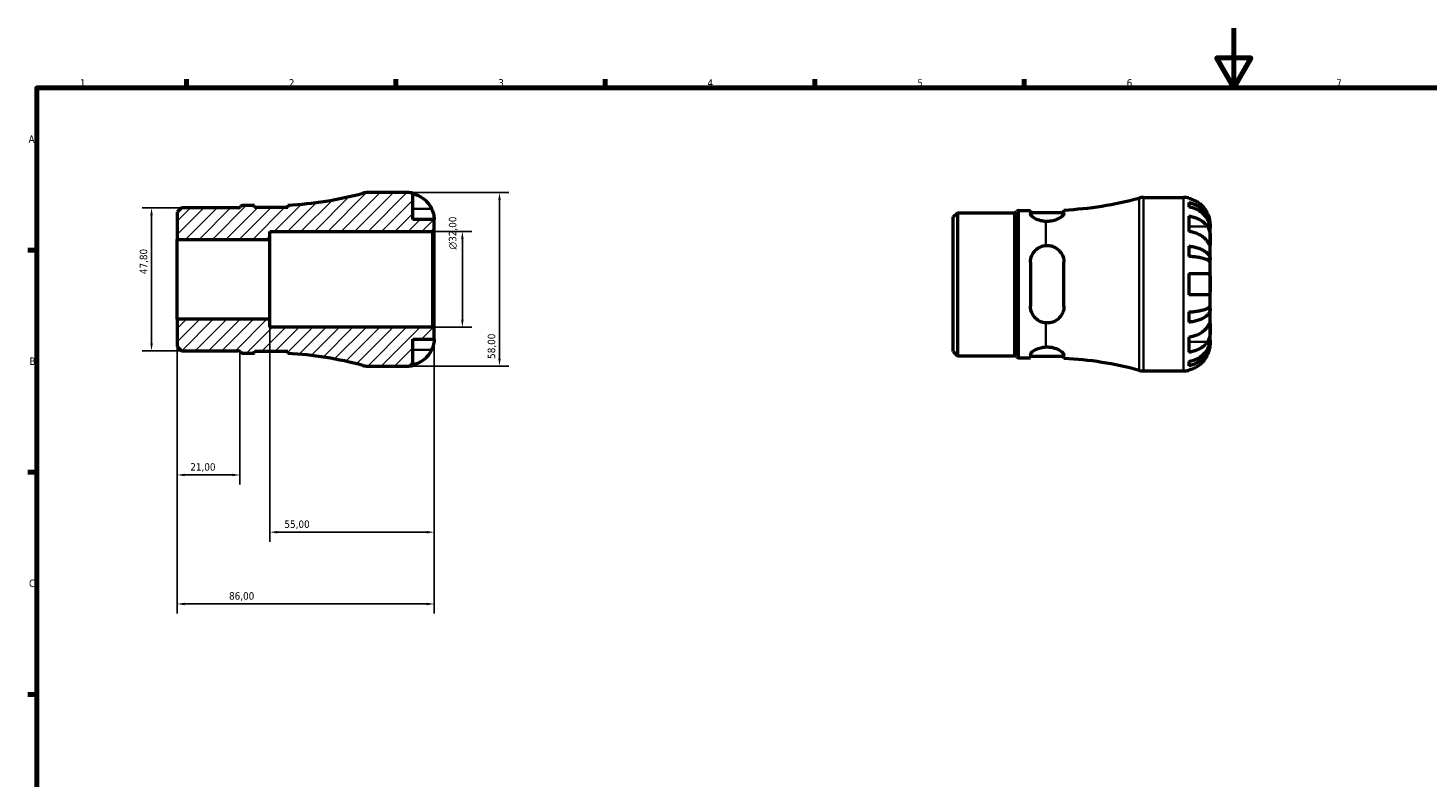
# Model space of a CAD drawing. Header units: millimetres. Extents: x 0 to 902, y 0 to 594.
# Tile 3 of 5: x 17 to 485, y 343 to 594. Entities that reach past the tile are written whole.
import ezdxf

# ---------------------------------------------------------------- set-up
doc = ezdxf.new("R2010")
doc.units = ezdxf.units.MM
for name, color, linetype, lineweight in [('Border (ISO)', 7, 'Continuous', 70), ('Dimension (ISO)', 7, 'Continuous', 25), ('Hatch (ISO)', 7, 'Continuous', 18), ('Visible (ISO)', 7, 'Continuous', 50), ('Visible Narrow (ISO)', 7, 'Continuous', 35)]:
    doc.layers.add(name, color=color, linetype=linetype, lineweight=lineweight)
doc.styles.add('Note Text (ISO)', font='tahoma.ttf')
doc.dimstyles.new('Default (ISO)', dxfattribs={"dimtxt": 2.5, "dimasz": 2.5, "dimexe": 3.175, "dimexo": 0, "dimgap": 0.762, "dimtad": 1, "dimrnd": 1e-08, "dimzin": 0, "dimtxsty": 'Note Text (ISO)', "dimcen": 0.09, "dimdle": 10, "dimclrd": 256, "dimclre": 256, "dimclrt": 232, "dimazin": 0, "dimtfac": 1.40208, "dimtmove": 0, "dimatfit": 3, "dimfxl": 1, "dimtolj": 1, "dimtzin": 0, "dimlwd": -1, "dimlwe": -1, "dimarcsym": 0})

# ---------------------------------------------------------------- blocks, each defined once
blk = doc.blocks.new('Borders Default Border')
at = {"layer": 'Border (ISO)'}
for p, q in [((70.08, 574), (70.08, 576.9)), ((140.17, 574), (140.17, 576.9)), ((210.25, 574), (210.25, 576.9)), ((280.33, 574), (280.33, 576.9)), ((350.42, 574), (350.42, 576.9)), ((20, 519.75), (17.1, 519.75)), ((20, 445.5), (17.1, 445.5)), ((20, 371.25), (17.1, 371.25))]:
    blk.add_line(p, q, dxfattribs=at)
at = {"layer": 'Border (ISO)', "flags": 128}
for points in [[(420.5, 594), (420.5, 574), (414.73, 584), (426.27, 584), (420.5, 574)], [(20, 20), (20, 574), (821, 574), (821, 20), (20, 20)]]:
    blk.add_lwpolyline(points, dxfattribs=at)
at = {"layer": 'Border (ISO)', "color": 232, "true_color": 0xca0064, "char_height": 2.5, "attachment_point": 7, "style": 'Note Text (ISO)'}
for s, insert in [('1', (34.48, 574.4)), ('2', (104.37, 574.4)), ('3', (174.43, 574.35)), ('4', (244.42, 574.4)), ('5', (314.64, 574.35)), ('6', (384.66, 574.35)), ('7', (454.77, 574.4)), ('A', (17.29, 555.62)), ('B', (17.59, 481.37)), ('C', (17.43, 407.08))]:
    blk.add_mtext(s, dxfattribs=dict(at, insert=insert))
blk = doc.blocks.new('*D7')
at = {"layer": 'Defpoints', "color": 0, "transparency": 16777216}
for p in [(58.43, 533.9), (68.43, 533.9), (68.43, 486.1)]:
    blk.add_point(p, dxfattribs=at)
at = {"layer": 'Dimension (ISO)', "transparency": 16777216}
for p, q in [((68.43, 533.9), (55.26, 533.9)), ((58.43, 488.6), (58.43, 531.4)), ((68.43, 486.1), (55.26, 486.1))]:
    blk.add_line(p, q, dxfattribs=at)
for points in [[(58.02, 531.4), (58.85, 531.4), (58.43, 533.9)], [(58.02, 488.6), (58.85, 488.6), (58.43, 486.1)]]:
    blk.add_solid(points, dxfattribs=at)
at = {"layer": 'Dimension (ISO)', "color": 232, "true_color": 0xca0064, "transparency": 16777216, "insert": (54.49, 511.73), "char_height": 2.5, "attachment_point": 1, "rotation": 90, "style": 'Note Text (ISO)'}
blk.add_mtext('\\A1;47,80', dxfattribs=at)
blk = doc.blocks.new('*D8')
at = {"layer": 'Defpoints', "color": 0, "transparency": 16777216}
for p in [(98, 496.67), (153, 493.42), (98, 425.47)]:
    blk.add_point(p, dxfattribs=at)
at = {"layer": 'Dimension (ISO)', "transparency": 16777216}
for p, q in [((98, 496.67), (98, 422.29)), ((153, 493.42), (153, 422.29)), ((150.5, 425.47), (100.5, 425.47))]:
    blk.add_line(p, q, dxfattribs=at)
for points in [[(100.5, 425.89), (100.5, 425.05), (98, 425.47)], [(150.5, 425.89), (150.5, 425.05), (153, 425.47)]]:
    blk.add_solid(points, dxfattribs=at)
at = {"layer": 'Dimension (ISO)', "color": 232, "true_color": 0xca0064, "transparency": 16777216, "insert": (102.9, 429.4), "char_height": 2.5, "attachment_point": 1, "style": 'Note Text (ISO)'}
blk.add_mtext('\\A1;55,00', dxfattribs=at)
blk = doc.blocks.new('*D9')
at = {"layer": 'Defpoints', "color": 0, "transparency": 16777216}
for p in [(152.42, 526), (162.42, 526), (152.42, 494)]:
    blk.add_point(p, dxfattribs=at)
at = {"layer": 'Dimension (ISO)', "transparency": 16777216}
for p, q in [((152.42, 526), (165.59, 526)), ((162.42, 496.5), (162.42, 523.5)), ((152.42, 494), (165.59, 494))]:
    blk.add_line(p, q, dxfattribs=at)
for points in [[(162, 523.5), (162.84, 523.5), (162.42, 526)], [(162, 496.5), (162.84, 496.5), (162.42, 494)]]:
    blk.add_solid(points, dxfattribs=at)
at = {"layer": 'Dimension (ISO)', "color": 232, "true_color": 0xca0064, "transparency": 16777216, "insert": (157.9, 519.94), "char_height": 2.5, "attachment_point": 1, "rotation": 90, "style": 'Note Text (ISO)'}
blk.add_mtext('\\A1;\\fAIGDT|b0|i0;\\H2.5000;\\ln\\fTahoma|b0|i0;\\H2.5000;32,00', dxfattribs=at)
blk = doc.blocks.new('*D10')
at = {"layer": 'Defpoints', "color": 0, "transparency": 16777216}
for p in [(144, 539), (144, 481), (174.85, 481)]:
    blk.add_point(p, dxfattribs=at)
at = {"layer": 'Dimension (ISO)', "transparency": 16777216}
for p, q in [((144, 539), (178.02, 539)), ((174.85, 536.5), (174.85, 483.5)), ((144, 481), (178.02, 481))]:
    blk.add_line(p, q, dxfattribs=at)
for points in [[(174.43, 536.5), (175.26, 536.5), (174.85, 539)], [(174.43, 483.5), (175.26, 483.5), (174.85, 481)]]:
    blk.add_solid(points, dxfattribs=at)
at = {"layer": 'Dimension (ISO)', "color": 232, "true_color": 0xca0064, "transparency": 16777216, "insert": (170.91, 483.4), "char_height": 2.5, "attachment_point": 1, "rotation": 90, "style": 'Note Text (ISO)'}
blk.add_mtext('\\A1;58,00', dxfattribs=at)
blk = doc.blocks.new('*D12')
at = {"layer": 'Defpoints', "color": 0, "transparency": 16777216}
for p in [(67, 496.67), (88, 486.27), (67, 444.59)]:
    blk.add_point(p, dxfattribs=at)
at = {"layer": 'Dimension (ISO)', "transparency": 16777216}
for p, q in [((67, 496.67), (67, 441.42)), ((88, 486.27), (88, 441.42)), ((85.5, 444.59), (69.5, 444.59))]:
    blk.add_line(p, q, dxfattribs=at)
for points in [[(69.5, 445.01), (69.5, 444.18), (67, 444.59)], [(85.5, 445.01), (85.5, 444.18), (88, 444.59)]]:
    blk.add_solid(points, dxfattribs=at)
at = {"layer": 'Dimension (ISO)', "color": 232, "true_color": 0xca0064, "transparency": 16777216, "insert": (71.39, 448.53), "char_height": 2.5, "attachment_point": 1, "style": 'Note Text (ISO)'}
blk.add_mtext('\\A1;21,00', dxfattribs=at)
blk = doc.blocks.new('*D13')
at = {"layer": 'Defpoints', "color": 0, "transparency": 16777216}
for p in [(67, 496.67), (153, 493.42), (67, 401.47)]:
    blk.add_point(p, dxfattribs=at)
at = {"layer": 'Dimension (ISO)', "transparency": 16777216}
for p, q in [((67, 496.67), (67, 398.3)), ((153, 493.42), (153, 398.3)), ((150.5, 401.47), (69.5, 401.47))]:
    blk.add_line(p, q, dxfattribs=at)
for points in [[(69.5, 401.89), (69.5, 401.05), (67, 401.47)], [(150.5, 401.89), (150.5, 401.05), (153, 401.47)]]:
    blk.add_solid(points, dxfattribs=at)
at = {"layer": 'Dimension (ISO)', "color": 232, "true_color": 0xca0064, "transparency": 16777216, "insert": (84.36, 405.41), "char_height": 2.5, "attachment_point": 1, "style": 'Note Text (ISO)'}
blk.add_mtext('\\A1;86,00', dxfattribs=at)

msp = doc.modelspace()

# ---------------------------------------------------------------- hatches: boundary and pattern name
at = {"layer": 'Hatch (ISO)'}
h = msp.add_hatch(dxfattribs=at)
h.set_pattern_fill('ANSI31', color=256, scale=25.4, style=0)
h.set_pattern_definition([(45, (0, 0), (-2.245064, 2.245064), [])])
edge = h.paths.add_edge_path()
edge.add_line((66.999, 487.533), (68.433, 486.099))
edge.add_line((68.433, 486.099), (87.421, 486.099))
edge.add_ellipse((87.421, 485.173), major_axis=(0, 0.925), ratio=1, start_angle=306.54154, end_angle=360, ccw=False)
edge.add_ellipse((88.907, 486.275), major_axis=(-0.743, -0.551), ratio=1, start_angle=0, end_angle=53.45846)
edge.add_line((88.907, 485.35), (92.827, 485.35))
edge.add_line((92.827, 485.35), (92.827, 485.99))
edge.add_line((92.827, 485.99), (104.027, 485.99))
edge.add_line((104.027, 485.99), (104.027, 485.197))
edge.add_ellipse((97.999, 366.208), major_axis=(6.028, 118.989), ratio=1, start_angle=347.73673, end_angle=360, ccw=False)
edge.add_ellipse((130.68, 486.8), major_axis=(-1.517, -5.598), ratio=1, start_angle=0, end_angle=15.16341)
edge.add_line((130.68, 481), (143.999, 481))
edge.add_ellipse((143.999, 490), major_axis=(0, -9), ratio=1, start_angle=0, end_angle=11.53696)
edge.add_line((145.799, 481.182), (145.799, 490))
edge.add_line((145.799, 490), (152.999, 490))
edge.add_line((152.999, 490), (152.999, 493.42))
edge.add_line((152.999, 493.42), (152.419, 494))
edge.add_line((152.419, 494), (97.999, 494))
edge.add_line((97.999, 494), (97.999, 496.667))
edge.add_line((97.999, 496.667), (66.999, 496.667))
edge.add_line((66.999, 496.667), (66.999, 487.533))
edge = h.paths.add_edge_path()
edge.add_line((68.433, 533.901), (66.999, 532.467))
edge.add_line((66.999, 532.467), (66.999, 523.333))
edge.add_line((66.999, 523.333), (97.999, 523.333))
edge.add_line((97.999, 523.333), (97.999, 526))
edge.add_line((97.999, 526), (152.419, 526))
edge.add_line((152.419, 526), (152.999, 526.58))
edge.add_line((152.999, 526.58), (152.999, 530))
edge.add_line((152.999, 530), (145.799, 530))
edge.add_line((145.799, 530), (145.799, 538.818))
edge.add_ellipse((143.999, 530), major_axis=(1.8, 8.818), ratio=1, start_angle=0, end_angle=11.53696)
edge.add_line((143.999, 539), (130.68, 539))
edge.add_ellipse((130.68, 533.2), major_axis=(0, 5.8), ratio=1, start_angle=0, end_angle=15.16341)
edge.add_ellipse((97.999, 653.792), major_axis=(31.164, -114.994), ratio=1, start_angle=347.73673, end_angle=360, ccw=False)
edge.add_line((104.027, 534.803), (104.027, 534.01))
edge.add_line((104.027, 534.01), (92.827, 534.01))
edge.add_line((92.827, 534.01), (92.827, 534.65))
edge.add_line((92.827, 534.65), (88.907, 534.65))
edge.add_ellipse((88.907, 533.725), major_axis=(0, 0.925), ratio=1, start_angle=0, end_angle=53.45846)
edge.add_ellipse((87.421, 534.827), major_axis=(0.743, -0.551), ratio=1, start_angle=306.54154, end_angle=360, ccw=False)
edge.add_line((87.421, 533.901), (68.433, 533.901))

# ---------------------------------------------------------------- linework, layer by layer
at = {"layer": 'Visible (ISO)'}
for p, q in [((143.999, 539), (130.68, 539)), ((145.799, 530), (145.799, 538.818)), ((92.827, 534.65), (88.907, 534.65)), ((92.827, 534.01), (92.827, 534.65)), ((104.027, 534.01), (92.827, 534.01)), ((104.027, 534.803), (104.027, 534.01)), ((390.335, 537.366), (403.654, 537.366)), ((405.454, 537.184), (405.454, 536.958)), ((405.454, 535.651), (405.454, 534.218)), ((68.433, 533.901), (66.999, 532.467)), ((66.999, 532.467), (66.999, 523.333)), ((87.421, 533.901), (68.433, 533.901)), ((152.999, 530), (145.799, 530)), ((152.999, 526.58), (152.999, 530)), ((326.654, 530.833), (328.088, 532.267)), ((326.654, 485.898), (326.654, 530.833)), ((328.088, 532.267), (347.076, 532.267)), ((328.088, 532.267), (328.088, 484.464)), ((348.562, 533.016), (352.482, 533.016)), ((352.482, 533.016), (352.482, 531.891)), ((352.482, 532.376), (363.682, 532.376)), ((363.682, 532.051), (363.682, 533.168)), ((405.454, 531.129), (405.454, 526.038)), ((97.999, 523.333), (97.999, 526)), ((97.999, 526), (152.419, 526)), ((152.419, 526), (152.999, 526.58)), ((152.419, 526), (152.419, 494)), ((152.999, 493.42), (152.999, 526.58)), ((412.654, 527.079), (412.636, 527.079)), ((412.654, 527.079), (412.654, 528.366)), ((412.654, 526.589), (412.654, 527.079)), ((412.654, 522.508), (412.654, 526.589)), ((66.999, 523.333), (97.999, 523.333)), ((66.999, 496.667), (66.999, 523.333)), ((97.999, 496.667), (97.999, 523.333)), ((405.454, 521.1), (405.454, 517.641)), ((412.654, 516.607), (412.654, 522.508)), ((352.482, 515.726), (352.482, 501.006)), ((363.682, 501.006), (363.682, 515.726)), ((412.654, 516.607), (411.329, 516.607)), ((412.654, 515.424), (412.654, 516.607)), ((412.654, 508.366), (412.654, 515.424)), ((405.454, 511.966), (405.454, 504.766)), ((412.654, 501.307), (412.654, 508.366)), ((412.654, 500.125), (412.654, 501.307)), ((97.999, 496.667), (66.999, 496.667)), ((66.999, 496.667), (66.999, 487.533)), ((97.999, 494), (97.999, 496.667)), ((405.454, 499.091), (405.454, 495.631)), ((412.654, 500.125), (411.329, 500.125)), ((412.654, 494.224), (412.654, 500.125)), ((152.419, 494), (97.999, 494)), ((152.999, 493.42), (152.419, 494)), ((152.999, 490), (152.999, 493.42)), ((412.654, 490.143), (412.654, 494.224)), ((66.999, 487.533), (68.433, 486.099)), ((145.799, 481.182), (145.799, 490)), ((145.799, 490), (152.999, 490)), ((405.454, 490.694), (405.454, 485.602)), ((412.654, 489.653), (412.636, 489.653)), ((412.654, 489.653), (412.654, 490.143)), ((412.654, 488.366), (412.654, 489.653)), ((68.433, 486.099), (87.421, 486.099)), ((88.907, 485.35), (92.827, 485.35)), ((92.827, 485.35), (92.827, 485.99)), ((92.827, 485.99), (104.027, 485.99)), ((104.027, 485.99), (104.027, 485.197)), ((326.654, 485.898), (328.088, 484.464)), ((328.088, 484.464), (347.076, 484.464)), ((348.562, 483.716), (352.482, 483.716)), ((352.482, 484.84), (352.482, 483.716)), ((352.482, 484.356), (363.682, 484.356)), ((363.682, 483.563), (363.682, 484.68)), ((405.454, 482.514), (405.454, 481.081)), ((130.68, 481), (143.999, 481)), ((390.335, 479.366), (403.654, 479.366)), ((405.454, 479.773), (405.454, 479.548))]:
    msp.add_line(p, q, dxfattribs=at)
for centre, radius, start, end in [((97.999, 653.792), 119.142, 272.90013, 285.16341), ((130.68, 533.2), 5.8, 90, 105.16341), ((143.999, 530), 9, 78.46304, 90), ((87.421, 534.827), 0.925, 270, 323.45846), ((88.907, 533.725), 0.925, 90, 143.45846), ((357.654, 652.157), 119.142, 272.90013, 285.16341), ((390.335, 531.566), 5.8, 90, 105.16341), ((403.654, 528.366), 9, 78.46304, 90), ((347.076, 533.192), 0.925, 270, 323.45846), ((348.562, 532.091), 0.925, 90, 143.45846), ((87.421, 485.173), 0.925, 36.54154, 90), ((88.907, 486.275), 0.925, 216.54154, 270), ((97.999, 366.208), 119.142, 74.83659, 87.09987), ((347.076, 483.539), 0.925, 36.54154, 90), ((348.562, 484.641), 0.925, 216.54154, 270), ((357.654, 364.574), 119.142, 74.83659, 87.09987), ((130.68, 486.8), 5.8, 254.83659, 270), ((143.999, 490), 9, 270, 281.53696), ((390.335, 485.166), 5.8, 254.83659, 270), ((403.654, 488.366), 9, 270, 281.53696)]:
    msp.add_arc(centre, radius, start, end, dxfattribs=at)
for points, knots in [([(145.799, 538.592), (146.373, 538.474), (146.934, 538.297), (147.944, 537.877), (148.484, 537.593), (149.49, 536.917), (149.957, 536.525), (150.743, 535.735), (151.135, 535.262), (151.721, 534.38), (151.94, 533.988), (152.123, 533.6)], [0.17075309, 0.17075309, 0.17075309, 0.17075309, 0.33215152, 0.33215152, 0.49888818, 0.49888818, 0.66562485, 0.66562485, 0.83351137, 0.83351137, 0.95687373, 0.95687373, 0.95687373, 0.95687373]), ([(411.778, 531.966), (411.595, 532.353), (411.376, 532.746), (410.79, 533.628), (410.399, 534.1), (409.612, 534.891), (409.145, 535.283), (408.139, 535.958), (407.599, 536.242), (406.589, 536.662), (406.028, 536.84), (405.454, 536.958)], [4.42788405, 4.42788405, 4.42788405, 4.42788405, 4.5512464, 4.5512464, 4.71913293, 4.71913293, 4.88586959, 4.88586959, 5.05260626, 5.05260626, 5.21400469, 5.21400469, 5.21400469, 5.21400469]), ([(405.454, 535.651), (406.031, 535.536), (406.595, 535.364), (407.607, 534.958), (408.146, 534.683), (409.153, 534.031), (409.62, 533.653), (410.406, 532.891), (410.797, 532.436), (411.471, 531.458), (411.754, 530.934), (412.18, 529.936), (412.362, 529.369), (412.599, 528.211), (412.654, 527.62), (412.654, 527.079)], [0.1707461, 0.1707461, 0.1707461, 0.1707461, 0.33284, 0.33284, 0.4994944, 0.4994944, 0.6661487, 0.6661487, 0.8332087, 0.8332087, 1.0002688, 1.0002688, 1.1679728, 1.1679728, 1.3356767, 1.3356767, 1.3356767, 1.3356767]), ([(412.654, 526.589), (412.654, 527.071), (412.599, 527.597), (412.362, 528.627), (412.18, 529.131), (411.754, 530.02), (411.471, 530.486), (410.797, 531.357), (410.406, 531.761), (409.62, 532.44), (409.153, 532.776), (408.146, 533.357), (407.607, 533.601), (406.595, 533.963), (406.031, 534.116), (405.454, 534.218)], [4.0142509, 4.0142509, 4.0142509, 4.0142509, 4.1819549, 4.1819549, 4.3496588, 4.3496588, 4.5167189, 4.5167189, 4.6837789, 4.6837789, 4.8504333, 4.8504333, 5.0170876, 5.0170876, 5.1791816, 5.1791816, 5.1791816, 5.1791816]), ([(152.123, 533.6), (152.19, 533.457), (152.254, 533.313), (152.404, 532.953), (152.485, 532.739), (152.634, 532.298), (152.699, 532.074), (152.833, 531.548), (152.888, 531.262), (152.969, 530.699), (152.986, 530.45), (153.001, 530.094), (152.999, 530), (152.999, 530)], [-0.57647647, -0.57647647, -0.57647647, -0.57647647, -0.52968676, -0.52968676, -0.46054026, -0.46054026, -0.38562403, -0.38562403, -0.27730827, -0.27730827, -0.14258086, -0.14258086, 0, 0, 0, 0]), ([(357.654, 529.344), (357.079, 529.371), (356.494, 529.457), (355.277, 529.752), (354.669, 529.987), (353.673, 530.489), (353.228, 530.795), (352.632, 531.382), (352.482, 531.663), (352.482, 531.891)], [0.04244427, 0.04244427, 0.04244427, 0.04244427, 0.21253882, 0.21253882, 0.42507763, 0.42507763, 0.65465872, 0.65465872, 0.88423981, 0.88423981, 0.88423981, 0.88423981]), ([(363.682, 532.051), (363.682, 531.915), (363.631, 531.765), (363.392, 531.376), (363.156, 531.127), (362.429, 530.556), (361.885, 530.234), (360.704, 529.747), (360.108, 529.567), (358.876, 529.355), (358.266, 529.315), (357.654, 529.344)], [-0.96910053, -0.96910053, -0.96910053, -0.96910053, -0.83231233, -0.83231233, -0.63683671, -0.63683671, -0.38668116, -0.38668116, -0.18440342, -0.18440342, -0.00002275, -0.00002275, -0.00002275, -0.00002275]), ([(405.454, 531.129), (406.028, 531.046), (406.589, 530.92), (407.599, 530.623), (408.139, 530.422), (409.145, 529.945), (409.612, 529.668), (410.399, 529.108), (410.79, 528.774), (411.376, 528.151), (411.595, 527.873), (411.778, 527.599)], [0.17075309, 0.17075309, 0.17075309, 0.17075309, 0.33215152, 0.33215152, 0.49888818, 0.49888818, 0.66562485, 0.66562485, 0.83351137, 0.83351137, 0.95687373, 0.95687373, 0.95687373, 0.95687373]), ([(412.654, 528.366), (412.654, 528.366), (412.654, 528.399), (412.652, 528.534), (412.65, 528.641), (412.627, 528.999), (412.599, 529.292), (412.492, 529.886), (412.432, 530.154), (412.294, 530.646), (412.225, 530.862), (412.065, 531.305), (411.974, 531.531), (411.843, 531.825), (411.811, 531.896), (411.778, 531.966)], [-2.49913258, -2.49913258, -2.49913258, -2.49913258, -2.41505436, -2.41505436, -2.32384732, -2.32384732, -2.1841143, -2.1841143, -2.08674766, -2.08674766, -2.01440674, -2.01440674, -1.93994266, -1.93994266, -1.91637503, -1.91637503, -1.91637503, -1.91637503]), ([(411.778, 522.508), (411.595, 522.782), (411.376, 523.06), (410.79, 523.683), (410.399, 524.017), (409.612, 524.576), (409.145, 524.853), (408.139, 525.331), (407.599, 525.532), (406.589, 525.829), (406.028, 525.955), (405.454, 526.038)], [4.42788405, 4.42788405, 4.42788405, 4.42788405, 4.5512464, 4.5512464, 4.71913293, 4.71913293, 4.88586959, 4.88586959, 5.05260626, 5.05260626, 5.21400469, 5.21400469, 5.21400469, 5.21400469]), ([(411.778, 527.599), (411.837, 527.51), (411.894, 527.416), (412.044, 527.139), (412.131, 526.944), (412.287, 526.517), (412.355, 526.286), (412.489, 525.706), (412.542, 525.353), (412.624, 524.546), (412.641, 524.101), (412.656, 523.244), (412.654, 522.844), (412.654, 522.508)], [-0.58004807, -0.58004807, -0.58004807, -0.58004807, -0.5384523, -0.5384523, -0.46383793, -0.46383793, -0.3862639, -0.3862639, -0.27840269, -0.27840269, -0.14277912, -0.14277912, 0, 0, 0, 0]), ([(352.482, 515.726), (352.482, 516.456), (352.632, 517.222), (353.228, 518.62), (353.673, 519.252), (354.669, 520.215), (355.277, 520.628), (356.494, 521.128), (357.079, 521.265), (357.654, 521.309)], [0.8539587, 0.8539587, 0.8539587, 0.8539587, 1.08353979, 1.08353979, 1.31312088, 1.31312088, 1.52565969, 1.52565969, 1.69575424, 1.69575424, 1.69575424, 1.69575424]), ([(357.654, 521.309), (358.152, 521.348), (358.65, 521.319), (359.65, 521.127), (360.138, 520.959), (361.276, 520.389), (361.872, 519.914), (362.798, 518.823), (363.145, 518.217), (363.547, 517.058), (363.651, 516.527), (363.68, 515.897), (363.682, 515.812), (363.682, 515.726)], [-1.09936603, -1.09936603, -1.09936603, -1.09936603, -0.94883648, -0.94883648, -0.79049997, -0.79049997, -0.55029872, -0.55029872, -0.32665608, -0.32665608, -0.15488978, -0.15488978, -0.12786935, -0.12786935, -0.12786935, -0.12786935]), ([(405.454, 521.1), (406.031, 521.04), (406.595, 520.95), (407.607, 520.737), (408.146, 520.593), (409.153, 520.251), (409.62, 520.053), (410.406, 519.654), (410.797, 519.415), (411.471, 518.903), (411.754, 518.628), (412.18, 518.104), (412.362, 517.807), (412.599, 517.2), (412.654, 516.891), (412.654, 516.607)], [0.1707461, 0.1707461, 0.1707461, 0.1707461, 0.33284, 0.33284, 0.4994944, 0.4994944, 0.6661487, 0.6661487, 0.8332087, 0.8332087, 1.0002688, 1.0002688, 1.1679728, 1.1679728, 1.3356767, 1.3356767, 1.3356767, 1.3356767]), ([(412.654, 522.508), (412.654, 522.325), (412.654, 522.162), (412.653, 521.873), (412.651, 521.751), (412.636, 521.529), (412.618, 521.46), (412.542, 521.448), (412.486, 521.498), (412.349, 521.67), (412.281, 521.765), (412.123, 521.992), (412.035, 522.123), (411.887, 522.344), (411.834, 522.425), (411.778, 522.508)], [0, 0, 0, 0, 0.07774953, 0.07774953, 0.16081914, 0.16081914, 0.27783798, 0.27783798, 0.3882896, 0.3882896, 0.46542959, 0.46542959, 0.54035429, 0.54035429, 0.57953204, 0.57953204, 0.57953204, 0.57953204]), ([(412.654, 515.424), (412.654, 515.564), (412.599, 515.717), (412.362, 516.017), (412.18, 516.163), (411.754, 516.421), (411.471, 516.557), (410.797, 516.81), (410.406, 516.927), (409.62, 517.124), (409.153, 517.222), (408.146, 517.391), (407.607, 517.462), (406.595, 517.567), (406.031, 517.611), (405.454, 517.641)], [4.0142509, 4.0142509, 4.0142509, 4.0142509, 4.1819549, 4.1819549, 4.3496588, 4.3496588, 4.5167189, 4.5167189, 4.6837789, 4.6837789, 4.8504333, 4.8504333, 5.0170876, 5.0170876, 5.1791816, 5.1791816, 5.1791816, 5.1791816]), ([(405.454, 511.966), (406.028, 511.966), (406.589, 511.966), (407.599, 511.966), (408.139, 511.966), (409.145, 511.966), (409.612, 511.966), (410.399, 511.966), (410.79, 511.966), (411.376, 511.966), (411.595, 511.966), (411.778, 511.966)], [0.17075309, 0.17075309, 0.17075309, 0.17075309, 0.33215152, 0.33215152, 0.49888818, 0.49888818, 0.66562485, 0.66562485, 0.83351137, 0.83351137, 0.95687373, 0.95687373, 0.95687373, 0.95687373]), ([(411.778, 511.966), (411.845, 511.966), (411.91, 511.957), (412.059, 511.914), (412.14, 511.868), (412.289, 511.731), (412.355, 511.635), (412.488, 511.345), (412.543, 511.127), (412.624, 510.545), (412.641, 510.166), (412.656, 509.312), (412.654, 508.841), (412.654, 508.366)], [-0.57647647, -0.57647647, -0.57647647, -0.57647647, -0.52968676, -0.52968676, -0.46054026, -0.46054026, -0.38562403, -0.38562403, -0.27730827, -0.27730827, -0.14258086, -0.14258086, 0, 0, 0, 0]), ([(412.654, 508.366), (412.654, 508.086), (412.654, 507.806), (412.652, 507.238), (412.65, 506.953), (412.627, 506.275), (412.599, 505.912), (412.492, 505.41), (412.432, 505.24), (412.294, 505.008), (412.225, 504.932), (412.065, 504.819), (411.974, 504.785), (411.843, 504.768), (411.811, 504.766), (411.778, 504.766)], [-2.49913258, -2.49913258, -2.49913258, -2.49913258, -2.41505436, -2.41505436, -2.32384732, -2.32384732, -2.1841143, -2.1841143, -2.08674766, -2.08674766, -2.01440674, -2.01440674, -1.93994266, -1.93994266, -1.91637503, -1.91637503, -1.91637503, -1.91637503]), ([(411.778, 504.766), (411.595, 504.766), (411.376, 504.766), (410.79, 504.766), (410.399, 504.766), (409.612, 504.766), (409.145, 504.766), (408.139, 504.766), (407.599, 504.766), (406.589, 504.766), (406.028, 504.766), (405.454, 504.766)], [4.42788405, 4.42788405, 4.42788405, 4.42788405, 4.5512464, 4.5512464, 4.71913293, 4.71913293, 4.88586959, 4.88586959, 5.05260626, 5.05260626, 5.21400469, 5.21400469, 5.21400469, 5.21400469]), ([(405.454, 499.091), (406.031, 499.12), (406.595, 499.165), (407.607, 499.27), (408.146, 499.341), (409.153, 499.509), (409.62, 499.607), (410.406, 499.804), (410.797, 499.922), (411.471, 500.175), (411.754, 500.31), (412.18, 500.569), (412.362, 500.715), (412.599, 501.015), (412.654, 501.167), (412.654, 501.307)], [0.1707461, 0.1707461, 0.1707461, 0.1707461, 0.33284, 0.33284, 0.4994944, 0.4994944, 0.6661487, 0.6661487, 0.8332087, 0.8332087, 1.0002688, 1.0002688, 1.1679728, 1.1679728, 1.3356767, 1.3356767, 1.3356767, 1.3356767]), ([(357.654, 495.422), (357.079, 495.466), (356.494, 495.604), (355.277, 496.104), (354.669, 496.516), (353.673, 497.479), (353.228, 498.112), (352.632, 499.509), (352.482, 500.275), (352.482, 501.006)], [0.04244427, 0.04244427, 0.04244427, 0.04244427, 0.21253882, 0.21253882, 0.42507763, 0.42507763, 0.65465872, 0.65465872, 0.88423981, 0.88423981, 0.88423981, 0.88423981]), ([(363.682, 501.006), (363.682, 500.569), (363.631, 500.138), (363.392, 499.125), (363.156, 498.56), (362.429, 497.392), (361.885, 496.82), (360.704, 496.017), (360.108, 495.743), (358.876, 495.429), (358.266, 495.375), (357.654, 495.422)], [-0.96910053, -0.96910053, -0.96910053, -0.96910053, -0.83231233, -0.83231233, -0.63683671, -0.63683671, -0.38668116, -0.38668116, -0.18440342, -0.18440342, -0.00002275, -0.00002275, -0.00002275, -0.00002275]), ([(412.654, 500.125), (412.654, 499.841), (412.599, 499.531), (412.362, 498.924), (412.18, 498.627), (411.754, 498.104), (411.471, 497.829), (410.797, 497.316), (410.406, 497.078), (409.62, 496.679), (409.153, 496.48), (408.146, 496.138), (407.607, 495.994), (406.595, 495.781), (406.031, 495.691), (405.454, 495.631)], [4.0142509, 4.0142509, 4.0142509, 4.0142509, 4.1819549, 4.1819549, 4.3496588, 4.3496588, 4.5167189, 4.5167189, 4.6837789, 4.6837789, 4.8504333, 4.8504333, 5.0170876, 5.0170876, 5.1791816, 5.1791816, 5.1791816, 5.1791816]), ([(405.454, 490.694), (406.028, 490.777), (406.589, 490.903), (407.599, 491.2), (408.139, 491.4), (409.145, 491.878), (409.612, 492.155), (410.399, 492.714), (410.79, 493.048), (411.376, 493.672), (411.595, 493.95), (411.778, 494.224)], [0.17075309, 0.17075309, 0.17075309, 0.17075309, 0.33215152, 0.33215152, 0.49888818, 0.49888818, 0.66562485, 0.66562485, 0.83351137, 0.83351137, 0.95687373, 0.95687373, 0.95687373, 0.95687373]), ([(411.778, 494.224), (411.837, 494.312), (411.894, 494.397), (412.044, 494.622), (412.131, 494.751), (412.287, 494.976), (412.355, 495.07), (412.489, 495.236), (412.542, 495.283), (412.624, 495.27), (412.641, 495.179), (412.656, 494.826), (412.654, 494.56), (412.654, 494.224)], [-0.58004807, -0.58004807, -0.58004807, -0.58004807, -0.5384523, -0.5384523, -0.46383793, -0.46383793, -0.3862639, -0.3862639, -0.27840269, -0.27840269, -0.14277912, -0.14277912, 0, 0, 0, 0]), ([(412.654, 494.224), (412.654, 494.04), (412.654, 493.838), (412.653, 493.387), (412.651, 493.137), (412.636, 492.509), (412.618, 492.123), (412.542, 491.37), (412.486, 491.009), (412.349, 490.423), (412.281, 490.194), (412.123, 489.769), (412.035, 489.575), (411.887, 489.304), (411.834, 489.216), (411.778, 489.133)], [0, 0, 0, 0, 0.07774953, 0.07774953, 0.16081914, 0.16081914, 0.27783798, 0.27783798, 0.3882896, 0.3882896, 0.46542959, 0.46542959, 0.54035429, 0.54035429, 0.57953204, 0.57953204, 0.57953204, 0.57953204]), ([(152.999, 490), (152.999, 490), (152.999, 489.967), (152.997, 489.832), (152.995, 489.725), (152.972, 489.367), (152.944, 489.074), (152.837, 488.479), (152.777, 488.212), (152.638, 487.72), (152.57, 487.504), (152.41, 487.061), (152.319, 486.835), (152.188, 486.54), (152.156, 486.47), (152.123, 486.4)], [-2.49913258, -2.49913258, -2.49913258, -2.49913258, -2.41505436, -2.41505436, -2.32384732, -2.32384732, -2.1841143, -2.1841143, -2.08674766, -2.08674766, -2.01440674, -2.01440674, -1.93994266, -1.93994266, -1.91637503, -1.91637503, -1.91637503, -1.91637503]), ([(352.482, 484.84), (352.482, 485.069), (352.632, 485.349), (353.228, 485.937), (353.673, 486.243), (354.669, 486.744), (355.277, 486.979), (356.494, 487.275), (357.079, 487.36), (357.654, 487.388)], [0.8539587, 0.8539587, 0.8539587, 0.8539587, 1.08353979, 1.08353979, 1.31312088, 1.31312088, 1.52565969, 1.52565969, 1.69575424, 1.69575424, 1.69575424, 1.69575424]), ([(357.654, 487.388), (358.152, 487.411), (358.65, 487.389), (359.65, 487.258), (360.138, 487.145), (361.276, 486.782), (361.872, 486.496), (362.798, 485.914), (363.145, 485.621), (363.547, 485.137), (363.651, 484.939), (363.68, 484.734), (363.682, 484.707), (363.682, 484.68)], [-1.09936603, -1.09936603, -1.09936603, -1.09936603, -0.94883648, -0.94883648, -0.79049997, -0.79049997, -0.55029872, -0.55029872, -0.32665608, -0.32665608, -0.15488978, -0.15488978, -0.12786935, -0.12786935, -0.12786935, -0.12786935]), ([(405.454, 482.514), (406.031, 482.616), (406.595, 482.769), (407.607, 483.131), (408.146, 483.375), (409.153, 483.955), (409.62, 484.292), (410.406, 484.97), (410.797, 485.375), (411.471, 486.245), (411.754, 486.712), (412.18, 487.6), (412.362, 488.104), (412.599, 489.135), (412.654, 489.661), (412.654, 490.143)], [0.1707461, 0.1707461, 0.1707461, 0.1707461, 0.33284, 0.33284, 0.4994944, 0.4994944, 0.6661487, 0.6661487, 0.8332087, 0.8332087, 1.0002688, 1.0002688, 1.1679728, 1.1679728, 1.3356767, 1.3356767, 1.3356767, 1.3356767]), ([(412.654, 489.653), (412.654, 489.112), (412.599, 488.52), (412.362, 487.363), (412.18, 486.796), (411.754, 485.798), (411.471, 485.274), (410.797, 484.295), (410.406, 483.841), (409.62, 483.079), (409.153, 482.701), (408.146, 482.048), (407.607, 481.774), (406.595, 481.368), (406.031, 481.195), (405.454, 481.081)], [4.0142509, 4.0142509, 4.0142509, 4.0142509, 4.1819549, 4.1819549, 4.3496588, 4.3496588, 4.5167189, 4.5167189, 4.6837789, 4.6837789, 4.8504333, 4.8504333, 5.0170876, 5.0170876, 5.1791816, 5.1791816, 5.1791816, 5.1791816]), ([(411.778, 489.133), (411.595, 488.858), (411.376, 488.581), (410.79, 487.957), (410.399, 487.623), (409.612, 487.064), (409.145, 486.787), (408.139, 486.309), (407.599, 486.108), (406.589, 485.811), (406.028, 485.686), (405.454, 485.602)], [4.42788405, 4.42788405, 4.42788405, 4.42788405, 4.5512464, 4.5512464, 4.71913293, 4.71913293, 4.88586959, 4.88586959, 5.05260626, 5.05260626, 5.21400469, 5.21400469, 5.21400469, 5.21400469]), ([(411.778, 484.766), (411.845, 484.909), (411.91, 485.053), (412.059, 485.413), (412.14, 485.627), (412.289, 486.068), (412.355, 486.292), (412.488, 486.818), (412.543, 487.104), (412.624, 487.666), (412.641, 487.916), (412.656, 488.272), (412.654, 488.366), (412.654, 488.366)], [-0.57647647, -0.57647647, -0.57647647, -0.57647647, -0.52968676, -0.52968676, -0.46054026, -0.46054026, -0.38562403, -0.38562403, -0.27730827, -0.27730827, -0.14258086, -0.14258086, 0, 0, 0, 0]), ([(152.123, 486.4), (151.94, 486.012), (151.721, 485.62), (151.135, 484.738), (150.743, 484.265), (149.957, 483.475), (149.49, 483.083), (148.484, 482.407), (147.944, 482.123), (146.934, 481.703), (146.373, 481.526), (145.799, 481.408)], [4.42788405, 4.42788405, 4.42788405, 4.42788405, 4.5512464, 4.5512464, 4.71913293, 4.71913293, 4.88586959, 4.88586959, 5.05260626, 5.05260626, 5.21400469, 5.21400469, 5.21400469, 5.21400469]), ([(405.454, 479.773), (406.028, 479.892), (406.589, 480.069), (407.599, 480.489), (408.139, 480.773), (409.145, 481.449), (409.612, 481.841), (410.399, 482.631), (410.79, 483.104), (411.376, 483.986), (411.595, 484.378), (411.778, 484.766)], [0.17075309, 0.17075309, 0.17075309, 0.17075309, 0.33215152, 0.33215152, 0.49888818, 0.49888818, 0.66562485, 0.66562485, 0.83351137, 0.83351137, 0.95687373, 0.95687373, 0.95687373, 0.95687373])]:
    msp.add_open_spline(points, degree=3, knots=knots, dxfattribs=at)
at = {"layer": 'Visible Narrow (ISO)'}
for p, q in [((388.818, 479.922), (388.818, 536.809)), ((390.335, 537.009), (390.335, 479.723)), ((403.654, 479.723), (403.654, 537.009)), ((151.807, 533.6), (146.115, 533.6)), ((347.076, 484.759), (347.076, 531.973)), ((347.819, 532.343), (347.819, 484.389)), ((348.562, 532.712), (348.562, 484.019)), ((357.654, 521.794), (357.654, 529.037)), ((411.462, 527.599), (405.77, 527.599)), ((357.654, 487.694), (357.654, 494.938)), ((411.462, 489.133), (405.77, 489.133)), ((151.807, 486.4), (146.115, 486.4))]:
    msp.add_line(p, q, dxfattribs=at)

# ---------------------------------------------------------------- block references
msp.add_blockref('Borders Default Border', (0, 0))

# ---------------------------------------------------------------- dimensions: what is measured, and where the dimension line sits
at = {"layer": 'Dimension (ISO)'}
for base, p1, p2, angle, picture, middle in [((174.845, 481), (143.999, 539), (143.999, 481), 90, '*D10', (174.845, 487.5)), ((58.433, 533.901), (68.433, 486.099), (68.433, 533.901), 270, '*D7', (58.433, 515.905)), ((66.999, 444.595), (87.999, 486.275), (66.999, 496.667), 180, '*D12', (75.499, 444.595)), ((66.999, 401.47), (152.999, 493.42), (66.999, 496.667), 180, '*D13', (88.499, 401.47)), ((97.999, 425.47), (152.999, 493.42), (97.999, 496.667), 180, '*D8', (106.999, 425.47))]:
    dim = msp.add_linear_dim(base=base, p1=p1, p2=p2, angle=angle, dimstyle='Default (ISO)', override={"dimdec": 2, "dimtp": 0, "dimtm": 0, "dimtdec": 2, "dimtofl": 0, "dimatfit": 1}, dxfattribs=at)
    dim.commit()
    dim.dimension.update_dxf_attribs({"geometry": picture, "text_midpoint": middle, "dimtype": 160})
dim = msp.add_linear_dim(base=(162.419, 526), p1=(152.419, 494), p2=(152.419, 526), angle=90, text='\\fAIGDT|b0|i0;\\H2.5000;\\ln\\fTahoma|b0|i0;\\H2.5000;<>', dimstyle='Default (ISO)', override={"dimdec": 2, "dimtp": 0, "dimtm": 0, "dimtdec": 2, "dimtofl": 0, "dimatfit": 1}, dxfattribs=at)
dim.commit()
dim.dimension.update_dxf_attribs({"geometry": '*D9', "text_midpoint": (162.419, 525.5), "dimtype": 160})

doc.saveas('drawing.dxf')
